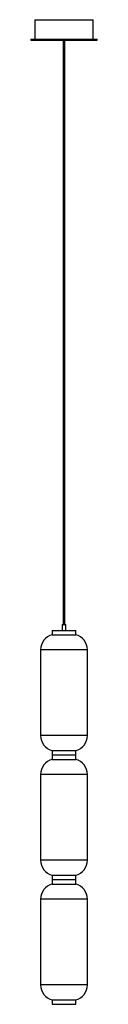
# Model space of a CAD drawing. Header units: inches. Extents: x -3.3 to 3.3, y -0.4 to 99.1.
import ezdxf

# ---------------------------------------------------------------- set-up
doc = ezdxf.new("R2010")
doc.units = ezdxf.units.IN
doc.header["$MEASUREMENT"] = 0

msp = doc.modelspace()

# ---------------------------------------------------------------- linework, layer by layer
at = {"color": 7, "linetype": 'Continuous', "lineweight": 25}
for p, q in [((-2.955, 99.117), (-2.955, 97.147)), ((-2.955, 99.117), (2.955, 99.117)), ((2.955, 97.147), (2.955, 99.117)), ((-3.345, 97.147), (-3.345, 97.047)), ((-3.345, 97.147), (3.345, 97.147)), ((-3.345, 97.047), (3.345, 97.047)), ((-0.098, 97.047), (-0.098, 37.992)), ((0.098, 37.992), (0.098, 97.047)), ((3.345, 97.047), (3.345, 97.147)), ((-0.197, 37.992), (-0.197, 37.402)), ((-0.197, 37.992), (0.197, 37.992)), ((0.197, 37.402), (0.197, 37.992)), ((-1.181, 37.402), (-1.181, 36.958)), ((-1.181, 37.402), (1.181, 37.402)), ((-1.181, 36.958), (1.181, 36.958)), ((1.181, 36.958), (1.181, 37.402)), ((-2.362, 35.433), (-2.362, 26.772)), ((2.362, 35.433), (-2.362, 35.433)), ((2.362, 26.772), (2.362, 35.433)), ((2.362, 26.772), (-2.362, 26.772)), ((-1.181, 25.247), (-1.181, 24.359)), ((-1.181, 25.247), (1.181, 25.247)), ((1.181, 24.359), (1.181, 25.247)), ((-1.181, 24.803), (1.181, 24.803)), ((-1.181, 24.359), (1.181, 24.359)), ((-2.362, 22.835), (-2.362, 14.173)), ((2.362, 22.835), (-2.362, 22.835)), ((2.362, 14.173), (2.362, 22.835)), ((2.362, 14.173), (-2.362, 14.173)), ((-1.181, 12.648), (-1.181, 11.761)), ((-1.181, 12.648), (1.181, 12.648)), ((-1.181, 12.205), (1.181, 12.205)), ((1.181, 11.761), (1.181, 12.648)), ((-1.181, 11.761), (1.181, 11.761)), ((-2.362, 10.236), (-2.362, 1.575)), ((2.362, 10.236), (-2.362, 10.236)), ((2.362, 1.575), (2.362, 10.236)), ((2.362, 1.575), (-2.362, 1.575)), ((-1.181, 0.05), (-1.181, -0.394)), ((-1.181, 0.05), (1.181, 0.05)), ((1.181, -0.394), (1.181, 0.05)), ((-1.181, -0.394), (1.181, -0.394))]:
    msp.add_line(p, q, dxfattribs=at)
for centre, start, end in [((-0.787, 35.433), 104.47751, 180), ((0.787, 35.433), 0, 75.52249), ((-0.787, 26.772), 180, 255.52249), ((0.787, 26.772), 284.47751, 0), ((-0.787, 22.835), 104.47751, 180), ((0.787, 22.835), 0, 75.52249), ((-0.787, 14.173), 180, 255.52249), ((0.787, 14.173), 284.47751, 0), ((-0.787, 10.236), 104.47751, 180), ((0.787, 10.236), 0, 75.52249), ((-0.787, 1.575), 180, 255.52249), ((0.787, 1.575), 284.47751, 0)]:
    msp.add_arc(centre, 1.575, start, end, dxfattribs=at)

doc.saveas('drawing.dxf')
